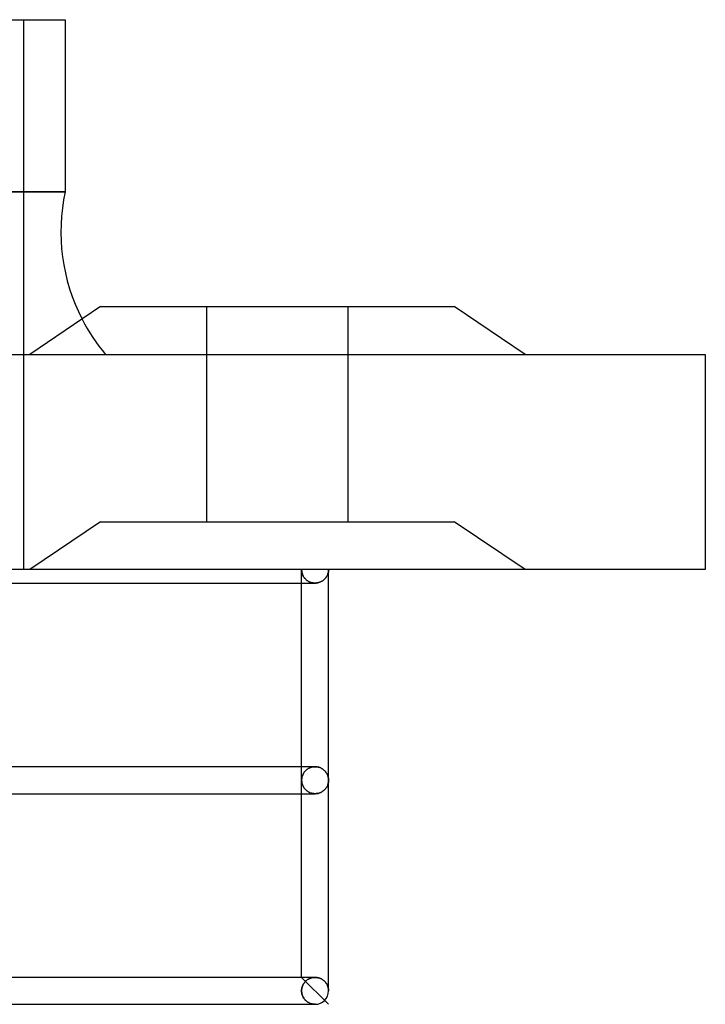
# Model space of a CAD drawing. Header units: millimetres. Extents: x -200 to 200, y -75 to 50.
# Tile 7 of 7: x 149 to 200, y -32 to 41. Entities that reach past the tile are written whole.
import ezdxf

# ---------------------------------------------------------------- set-up
doc = ezdxf.new("R2010")
doc.units = ezdxf.units.MM
doc.layers.add('HIDDEN', color=7, linetype='Continuous')
doc.layers.add('THICK', color=7, linetype='Continuous')

msp = doc.modelspace()

# ---------------------------------------------------------------- linework, layer by layer
at = {"layer": 'HIDDEN'}
for p, q in [((149.45, 0), (149.45, 40.825)), ((152.5, 28.045), (0, 28.045)), ((163, 19.525), (163, 3.55)), ((163, 19.525), (163, 3.55)), ((173.5, 3.55), (173.5, 19.525)), ((173.5, 3.55), (173.5, 19.525)), ((200, 15.975), (200, 15.975)), ((155.125, 3.55), (149.875, 0)), ((155.125, 3.55), (149.875, 0)), ((155.125, 3.55), (168.25, 3.55)), ((168.25, 3.55), (181.375, 3.55)), ((186.625, 0), (181.375, 3.55)), ((186.625, 0), (181.375, 3.55)), ((200, 0), (200, 0)), ((170.05, 0), (0, 0)), ((170.05, 0), (170.051, -0.054)), ((170.051, -0.054), (170.05, 0)), ((170.05, -1), (170.05, 0)), ((170.051, -0.054), (170.056, -0.108)), ((170.056, -0.108), (170.051, -0.054)), ((170.056, -0.108), (170.063, -0.162)), ((170.063, -0.162), (170.056, -0.108)), ((170.063, -0.162), (170.074, -0.216)), ((170.074, -0.216), (170.063, -0.162)), ((170.074, -0.216), (170.087, -0.27)), ((170.087, -0.27), (170.074, -0.216)), ((170.087, -0.27), (170.103, -0.323)), ((170.103, -0.323), (170.087, -0.27)), ((170.103, -0.323), (170.123, -0.375)), ((170.123, -0.375), (170.103, -0.323)), ((170.123, -0.375), (170.145, -0.427)), ((170.145, -0.427), (170.123, -0.375)), ((170.145, -0.427), (170.171, -0.478)), ((170.171, -0.478), (170.145, -0.427)), ((170.171, -0.478), (170.2, -0.528)), ((170.2, -0.528), (170.171, -0.478)), ((170.2, -0.528), (170.233, -0.578)), ((170.233, -0.578), (170.2, -0.528)), ((170.233, -0.578), (170.269, -0.625)), ((170.269, -0.625), (170.233, -0.578)), ((170.269, -0.625), (170.308, -0.672)), ((170.308, -0.672), (170.269, -0.625)), ((170.308, -0.672), (170.351, -0.717)), ((170.351, -0.717), (170.308, -0.672)), ((170.351, -0.717), (170.398, -0.759)), ((170.398, -0.759), (170.351, -0.717)), ((171.754, -0.709), (171.709, -0.75)), ((171.795, -0.665), (171.754, -0.709)), ((171.834, -0.619), (171.795, -0.665)), ((171.871, -0.57), (171.834, -0.619)), ((171.904, -0.519), (171.871, -0.57)), ((171.934, -0.466), (171.904, -0.519)), ((171.961, -0.412), (171.934, -0.466)), ((171.984, -0.356), (171.961, -0.412)), ((172.004, -0.299), (171.984, -0.356)), ((172.021, -0.24), (172.004, -0.299)), ((172.033, -0.181), (172.021, -0.24)), ((172.043, -0.121), (172.033, -0.181)), ((172.048, -0.061), (172.043, -0.121)), ((172.05, 0), (172.048, -0.061)), ((170.398, -0.759), (170.448, -0.8)), ((170.448, -0.8), (170.398, -0.759)), ((170.448, -0.8), (170.502, -0.838)), ((170.502, -0.838), (170.448, -0.8)), ((170.502, -0.838), (170.56, -0.873)), ((170.56, -0.873), (170.502, -0.838)), ((170.56, -0.873), (170.621, -0.904)), ((170.621, -0.904), (170.56, -0.873)), ((170.621, -0.904), (170.686, -0.932)), ((170.686, -0.932), (170.621, -0.904)), ((170.686, -0.932), (170.754, -0.956)), ((170.754, -0.956), (170.686, -0.932)), ((170.754, -0.956), (170.825, -0.975)), ((170.825, -0.975), (170.754, -0.956)), ((170.825, -0.975), (170.897, -0.989)), ((170.897, -0.989), (170.825, -0.975)), ((170.897, -0.989), (170.972, -0.997)), ((170.972, -0.997), (170.897, -0.989)), ((170.972, -0.997), (171.047, -1)), ((171.047, -1), (170.972, -0.997)), ((171.048, -1), (171.047, -1)), ((171.049, -1), (171.048, -1)), ((171.048, -1), (171.048, -1)), ((171.05, -1), (171.049, -1)), ((171.049, -1), (171.049, -1)), ((171.049, -1), (171.049, -1)), ((171.12, -0.997), (171.05, -1)), ((171.189, -0.99), (171.12, -0.997)), ((171.256, -0.978), (171.189, -0.99)), ((171.322, -0.961), (171.256, -0.978)), ((171.386, -0.941), (171.322, -0.961)), ((171.447, -0.917), (171.386, -0.941)), ((171.506, -0.889), (171.447, -0.917)), ((171.561, -0.858), (171.506, -0.889)), ((171.613, -0.825), (171.561, -0.858)), ((171.662, -0.789), (171.613, -0.825)), ((171.709, -0.75), (171.662, -0.789)), ((170.05, -15.637), (170.05, -14.638)), ((170.09, -15.357), (170.108, -15.302)), ((170.108, -15.302), (170.09, -15.357)), ((170.108, -15.302), (170.129, -15.247)), ((170.129, -15.247), (170.108, -15.302)), ((170.129, -15.247), (170.153, -15.194)), ((170.153, -15.194), (170.129, -15.247)), ((170.153, -15.194), (170.181, -15.141)), ((170.181, -15.141), (170.153, -15.194)), ((170.181, -15.141), (170.213, -15.089)), ((170.213, -15.089), (170.181, -15.141)), ((170.213, -15.089), (170.248, -15.039)), ((170.248, -15.039), (170.213, -15.089)), ((170.248, -15.039), (170.287, -14.989)), ((170.287, -14.989), (170.248, -15.039)), ((170.287, -14.989), (170.33, -14.942)), ((170.33, -14.942), (170.287, -14.989)), ((170.33, -14.942), (170.377, -14.897)), ((170.377, -14.897), (170.33, -14.942)), ((170.377, -14.897), (170.428, -14.853)), ((170.428, -14.853), (170.377, -14.897)), ((170.428, -14.853), (170.482, -14.813)), ((170.482, -14.813), (170.428, -14.853)), ((170.482, -14.813), (170.541, -14.775)), ((170.541, -14.775), (170.482, -14.813)), ((170.541, -14.775), (170.604, -14.741)), ((170.604, -14.741), (170.541, -14.775)), ((170.604, -14.741), (170.671, -14.711)), ((170.671, -14.711), (170.604, -14.741)), ((170.671, -14.711), (170.741, -14.686)), ((170.741, -14.686), (170.671, -14.711)), ((170.741, -14.686), (170.814, -14.665)), ((170.814, -14.665), (170.741, -14.686)), ((170.814, -14.665), (170.89, -14.65)), ((170.89, -14.65), (170.814, -14.665)), ((170.89, -14.65), (170.968, -14.641)), ((170.968, -14.641), (170.89, -14.65)), ((170.968, -14.641), (171.047, -14.638)), ((171.047, -14.638), (170.968, -14.641)), ((171.048, -14.638), (171.047, -14.638)), ((171.048, -14.638), (171.048, -14.638)), ((171.049, -14.638), (171.048, -14.638)), ((171.05, -14.638), (171.049, -14.638)), ((171.049, -14.638), (171.049, -14.638)), ((171.049, -14.638), (171.049, -14.638)), ((171.123, -14.64), (171.05, -14.638)), ((171.195, -14.648), (171.123, -14.64)), ((171.266, -14.662), (171.195, -14.648)), ((171.334, -14.679), (171.266, -14.662)), ((171.4, -14.702), (171.334, -14.679)), ((171.463, -14.728), (171.4, -14.702)), ((171.523, -14.758), (171.463, -14.728)), ((171.579, -14.79), (171.523, -14.758)), ((171.633, -14.826), (171.579, -14.79)), ((171.682, -14.864), (171.633, -14.826)), ((171.729, -14.905), (171.682, -14.864)), ((171.772, -14.947), (171.729, -14.905)), ((171.811, -14.991), (171.772, -14.947)), ((171.848, -15.036), (171.811, -14.991)), ((171.881, -15.082), (171.848, -15.036)), ((171.911, -15.13), (171.881, -15.082)), ((171.938, -15.178), (171.911, -15.13)), ((171.962, -15.228), (171.938, -15.178)), ((171.983, -15.277), (171.962, -15.228)), ((172.001, -15.328), (171.983, -15.277)), ((172.016, -15.379), (172.001, -15.328)), ((170.05, -15.637), (170.052, -15.581)), ((170.052, -15.581), (170.05, -15.637)), ((170.052, -15.694), (170.05, -15.637)), ((170.05, -15.637), (170.052, -15.694)), ((170.05, -16.638), (170.05, -15.637)), ((170.052, -15.581), (170.056, -15.525)), ((170.056, -15.525), (170.052, -15.581)), ((170.056, -15.75), (170.052, -15.694)), ((170.052, -15.694), (170.056, -15.75)), ((170.056, -15.525), (170.064, -15.469)), ((170.064, -15.469), (170.056, -15.525)), ((170.064, -15.806), (170.056, -15.75)), ((170.056, -15.75), (170.064, -15.806)), ((170.064, -15.469), (170.075, -15.413)), ((170.075, -15.413), (170.064, -15.469)), ((170.075, -15.862), (170.064, -15.806)), ((170.064, -15.806), (170.075, -15.862)), ((170.075, -15.413), (170.09, -15.357)), ((170.09, -15.357), (170.075, -15.413)), ((170.09, -15.918), (170.075, -15.862)), ((170.075, -15.862), (170.09, -15.918)), ((170.108, -15.973), (170.09, -15.918)), ((170.09, -15.918), (170.108, -15.973)), ((170.129, -16.028), (170.108, -15.973)), ((170.108, -15.973), (170.129, -16.028)), ((170.153, -16.081), (170.129, -16.028)), ((170.129, -16.028), (170.153, -16.081)), ((170.181, -16.134), (170.153, -16.081)), ((170.153, -16.081), (170.181, -16.134)), ((171.938, -16.097), (171.962, -16.047)), ((171.962, -16.047), (171.983, -15.998)), ((171.983, -15.998), (172.001, -15.947)), ((172.001, -15.947), (172.016, -15.896)), ((172.028, -15.43), (172.016, -15.379)), ((172.016, -15.896), (172.028, -15.845)), ((172.038, -15.482), (172.028, -15.43)), ((172.028, -15.845), (172.038, -15.793)), ((172.045, -15.534), (172.038, -15.482)), ((172.038, -15.793), (172.045, -15.741)), ((172.049, -15.586), (172.045, -15.534)), ((172.045, -15.741), (172.049, -15.689)), ((172.05, -15.637), (172.049, -15.586)), ((172.049, -15.689), (172.05, -15.637)), ((170.213, -16.186), (170.181, -16.134)), ((170.181, -16.134), (170.213, -16.186)), ((170.248, -16.236), (170.213, -16.186)), ((170.213, -16.186), (170.248, -16.236)), ((170.287, -16.286), (170.248, -16.236)), ((170.248, -16.236), (170.287, -16.286)), ((170.33, -16.333), (170.287, -16.286)), ((170.287, -16.286), (170.33, -16.333)), ((170.377, -16.378), (170.33, -16.333)), ((170.33, -16.333), (170.377, -16.378)), ((170.428, -16.422), (170.377, -16.378)), ((170.377, -16.378), (170.428, -16.422)), ((170.482, -16.462), (170.428, -16.422)), ((170.428, -16.422), (170.482, -16.462)), ((170.541, -16.5), (170.482, -16.462)), ((170.482, -16.462), (170.541, -16.5)), ((170.604, -16.534), (170.541, -16.5)), ((170.541, -16.5), (170.604, -16.534)), ((170.671, -16.564), (170.604, -16.534)), ((170.604, -16.534), (170.671, -16.564)), ((170.741, -16.589), (170.671, -16.564)), ((170.671, -16.564), (170.741, -16.589)), ((170.814, -16.61), (170.741, -16.589)), ((170.741, -16.589), (170.814, -16.61)), ((170.89, -16.625), (170.814, -16.61)), ((170.814, -16.61), (170.89, -16.625)), ((170.968, -16.634), (170.89, -16.625)), ((170.89, -16.625), (170.968, -16.634)), ((171.047, -16.638), (170.968, -16.634)), ((170.968, -16.634), (171.047, -16.638)), ((171.047, -16.638), (171.048, -16.638)), ((171.048, -16.638), (171.048, -16.638)), ((171.048, -16.638), (171.049, -16.638)), ((171.049, -16.638), (171.049, -16.638)), ((171.049, -16.638), (171.049, -16.638)), ((171.049, -16.638), (171.05, -16.638)), ((171.05, -16.638), (171.123, -16.635)), ((171.123, -16.635), (171.195, -16.627)), ((171.195, -16.627), (171.266, -16.613)), ((171.266, -16.613), (171.334, -16.596)), ((171.334, -16.596), (171.4, -16.573)), ((171.4, -16.573), (171.463, -16.547)), ((171.463, -16.547), (171.523, -16.517)), ((171.523, -16.517), (171.579, -16.485)), ((171.579, -16.485), (171.633, -16.449)), ((171.633, -16.449), (171.682, -16.411)), ((171.682, -16.411), (171.729, -16.37)), ((171.729, -16.37), (171.772, -16.328)), ((171.772, -16.328), (171.811, -16.284)), ((171.811, -16.284), (171.848, -16.239)), ((171.848, -16.239), (171.881, -16.193)), ((171.881, -16.193), (171.911, -16.145)), ((171.911, -16.145), (171.938, -16.097)), ((172.05, -32.275), (170.05, -30.275)), ((170.211, -30.728), (170.234, -30.694)), ((170.234, -30.694), (170.211, -30.728)), ((170.234, -30.694), (170.259, -30.66)), ((170.259, -30.66), (170.234, -30.694)), ((170.259, -30.66), (170.286, -30.628)), ((170.286, -30.628), (170.259, -30.66)), ((170.286, -30.628), (170.313, -30.597)), ((170.313, -30.597), (170.286, -30.628)), ((170.313, -30.597), (170.342, -30.567)), ((170.342, -30.567), (170.313, -30.597)), ((170.342, -30.567), (170.37, -30.54)), ((170.37, -30.54), (170.342, -30.567)), ((170.37, -30.54), (170.4, -30.514)), ((170.4, -30.514), (170.37, -30.54)), ((170.4, -30.514), (170.431, -30.488)), ((170.431, -30.488), (170.4, -30.514)), ((170.431, -30.488), (170.463, -30.464)), ((170.463, -30.464), (170.431, -30.488)), ((170.463, -30.464), (170.497, -30.44)), ((170.497, -30.44), (170.463, -30.464)), ((170.497, -30.44), (170.532, -30.418)), ((170.532, -30.418), (170.497, -30.44)), ((170.532, -30.418), (170.569, -30.397)), ((170.569, -30.397), (170.532, -30.418)), ((170.569, -30.397), (170.607, -30.377)), ((170.607, -30.377), (170.569, -30.397)), ((170.607, -30.377), (170.647, -30.359)), ((170.647, -30.359), (170.607, -30.377)), ((170.647, -30.359), (170.687, -30.342)), ((170.687, -30.342), (170.647, -30.359)), ((170.687, -30.342), (170.729, -30.327)), ((170.729, -30.327), (170.687, -30.342)), ((170.729, -30.327), (170.772, -30.314)), ((170.772, -30.314), (170.729, -30.327)), ((170.772, -30.314), (170.817, -30.302)), ((170.817, -30.302), (170.772, -30.314)), ((170.817, -30.302), (170.862, -30.292)), ((170.862, -30.292), (170.817, -30.302)), ((170.862, -30.292), (170.907, -30.285)), ((170.907, -30.285), (170.862, -30.292)), ((170.907, -30.285), (170.953, -30.279)), ((170.953, -30.279), (170.907, -30.285)), ((170.953, -30.279), (171, -30.276)), ((171, -30.276), (170.953, -30.279)), ((171, -30.276), (171.047, -30.275)), ((171.047, -30.275), (171, -30.276)), ((171.048, -30.275), (171.047, -30.275)), ((171.049, -30.275), (171.048, -30.275)), ((171.048, -30.275), (171.048, -30.275)), ((171.05, -30.275), (171.049, -30.275)), ((171.049, -30.275), (171.049, -30.275)), ((171.049, -30.275), (171.049, -30.275)), ((171.123, -30.278), (171.05, -30.275)), ((171.194, -30.286), (171.123, -30.278)), ((171.264, -30.299), (171.194, -30.286)), ((171.333, -30.317), (171.264, -30.299)), ((171.399, -30.339), (171.333, -30.317)), ((171.462, -30.365), (171.399, -30.339)), ((171.522, -30.394), (171.462, -30.365)), ((171.578, -30.427), (171.522, -30.394)), ((171.632, -30.463), (171.578, -30.427)), ((171.682, -30.501), (171.632, -30.463)), ((171.728, -30.541), (171.682, -30.501)), ((171.771, -30.584), (171.728, -30.541)), ((171.811, -30.627), (171.771, -30.584)), ((171.847, -30.673), (171.811, -30.627)), ((171.88, -30.719), (171.847, -30.673)), ((170.047, -31.275), (170.048, -31.228)), ((170.048, -31.228), (170.047, -31.275)), ((170.047, -31.275), (170.05, -31.349)), ((170.05, -31.349), (170.047, -31.275)), ((170.048, -31.228), (170.051, -31.182)), ((170.051, -31.182), (170.048, -31.228)), ((170.05, -31.349), (170.058, -31.422)), ((170.058, -31.422), (170.05, -31.349)), ((170.051, -31.182), (170.057, -31.136)), ((170.057, -31.136), (170.051, -31.182)), ((170.057, -31.136), (170.064, -31.091)), ((170.064, -31.091), (170.057, -31.136)), ((170.058, -31.422), (170.071, -31.493)), ((170.071, -31.493), (170.058, -31.422)), ((170.064, -31.091), (170.074, -31.046)), ((170.074, -31.046), (170.064, -31.091)), ((170.074, -31.046), (170.085, -31.002)), ((170.085, -31.002), (170.074, -31.046)), ((170.085, -31.002), (170.099, -30.959)), ((170.099, -30.959), (170.085, -31.002)), ((170.099, -30.959), (170.114, -30.918)), ((170.114, -30.918), (170.099, -30.959)), ((170.114, -30.918), (170.13, -30.877)), ((170.13, -30.877), (170.114, -30.918)), ((170.13, -30.877), (170.148, -30.838)), ((170.148, -30.838), (170.13, -30.877)), ((170.148, -30.838), (170.168, -30.8)), ((170.168, -30.8), (170.148, -30.838)), ((170.168, -30.8), (170.189, -30.763)), ((170.189, -30.763), (170.168, -30.8)), ((170.189, -30.763), (170.211, -30.728)), ((170.211, -30.728), (170.189, -30.763)), ((171.91, -30.767), (171.88, -30.719)), ((171.937, -30.815), (171.91, -30.767)), ((171.961, -30.865), (171.937, -30.815)), ((171.982, -30.915), (171.961, -30.865)), ((172, -30.965), (171.982, -30.915)), ((172.016, -31.016), (172, -30.965)), ((172.028, -31.067), (172.016, -31.016)), ((172.038, -31.119), (172.028, -31.067)), ((172.045, -31.171), (172.038, -31.119)), ((172.049, -31.223), (172.045, -31.171)), ((172.05, -31.275), (172.049, -31.223)), ((170.071, -31.493), (170.089, -31.562)), ((170.089, -31.562), (170.071, -31.493)), ((170.089, -31.562), (170.112, -31.629)), ((170.112, -31.629), (170.089, -31.562)), ((170.112, -31.629), (170.139, -31.693)), ((170.139, -31.693), (170.112, -31.629)), ((170.139, -31.693), (170.17, -31.754)), ((170.17, -31.754), (170.139, -31.693)), ((170.17, -31.754), (170.203, -31.811)), ((170.203, -31.811), (170.17, -31.754)), ((170.203, -31.811), (170.24, -31.864)), ((170.24, -31.864), (170.203, -31.811)), ((170.24, -31.864), (170.279, -31.914)), ((170.279, -31.914), (170.24, -31.864)), ((170.279, -31.914), (170.321, -31.961)), ((170.321, -31.961), (170.279, -31.914)), ((170.321, -31.961), (170.364, -32.004)), ((170.364, -32.004), (170.321, -31.961)), ((170.364, -32.004), (170.409, -32.044)), ((170.409, -32.044), (170.364, -32.004)), ((170.409, -32.044), (170.456, -32.08)), ((170.456, -32.08), (170.409, -32.044)), ((170.456, -32.08), (170.503, -32.113)), ((170.503, -32.113), (170.456, -32.08)), ((170.503, -32.113), (170.553, -32.143)), ((170.553, -32.143), (170.503, -32.113)), ((170.553, -32.143), (170.604, -32.17)), ((170.604, -32.17), (170.553, -32.143)), ((170.604, -32.17), (170.656, -32.194)), ((170.656, -32.194), (170.604, -32.17)), ((170.656, -32.194), (170.71, -32.215)), ((170.71, -32.215), (170.656, -32.194)), ((170.71, -32.215), (170.765, -32.233)), ((170.765, -32.233), (170.71, -32.215)), ((170.765, -32.233), (170.82, -32.248)), ((170.82, -32.248), (170.765, -32.233)), ((170.82, -32.248), (170.877, -32.26)), ((170.877, -32.26), (170.82, -32.248)), ((170.844, -32.275), (171.05, -32.275)), ((170.877, -32.26), (170.934, -32.268)), ((170.934, -32.268), (170.877, -32.26)), ((170.934, -32.268), (170.992, -32.273)), ((170.992, -32.273), (170.934, -32.268)), ((170.992, -32.273), (171.05, -32.275)), ((171.05, -32.275), (170.992, -32.273))]:
    msp.add_line(p, q, dxfattribs=at)
msp.add_arc((166.389, 25.089), 14.2, 207.18986, 219.92998, dxfattribs=at)
at = {"layer": 'THICK'}
for p, q in [((0, 40.825), (152.5, 40.825)), ((152.5, 40.825), (152.5, 28.045)), ((0, 28.045), (152.5, 28.045)), ((155.125, 19.525), (149.875, 15.975)), ((155.125, 19.525), (168.25, 19.525)), ((168.25, 19.525), (181.375, 19.525)), ((186.625, 15.975), (181.375, 19.525)), ((-200, 15.975), (200, 15.975)), ((200, 15.975), (200, 0)), ((172.048, -0.061), (172.05, 0)), ((200, 0), (-200, 0)), ((171.709, -0.75), (171.754, -0.709)), ((171.754, -0.709), (171.795, -0.665)), ((171.795, -0.665), (171.834, -0.619)), ((171.834, -0.619), (171.871, -0.57)), ((171.871, -0.57), (171.904, -0.519)), ((171.904, -0.519), (171.934, -0.466)), ((171.934, -0.466), (171.961, -0.412)), ((171.961, -0.412), (171.984, -0.356)), ((171.984, -0.356), (172.004, -0.299)), ((172.004, -0.299), (172.021, -0.24)), ((172.021, -0.24), (172.033, -0.181)), ((172.033, -0.181), (172.043, -0.121)), ((172.043, -0.121), (172.048, -0.061)), ((172.05, -15.637), (172.05, 0)), ((1, -1), (171.047, -1)), ((170.05, -14.638), (170.05, -1)), ((171.047, -1), (171.048, -1)), ((171.048, -1), (171.048, -1)), ((171.048, -1), (171.049, -1)), ((171.049, -1), (171.049, -1)), ((171.049, -1), (171.049, -1)), ((171.049, -1), (171.05, -1)), ((171.05, -1), (171.12, -0.997)), ((171.12, -0.997), (171.189, -0.99)), ((171.189, -0.99), (171.256, -0.978)), ((171.256, -0.978), (171.322, -0.961)), ((171.322, -0.961), (171.386, -0.941)), ((171.386, -0.941), (171.447, -0.917)), ((171.447, -0.917), (171.506, -0.889)), ((171.506, -0.889), (171.561, -0.858)), ((171.561, -0.858), (171.613, -0.825)), ((171.613, -0.825), (171.662, -0.789)), ((171.662, -0.789), (171.709, -0.75)), ((171.047, -14.638), (1, -14.638)), ((171.047, -14.638), (171.048, -14.638)), ((171.048, -14.638), (171.048, -14.638)), ((171.048, -14.638), (171.049, -14.638)), ((171.049, -14.638), (171.049, -14.638)), ((171.049, -14.638), (171.049, -14.638)), ((171.049, -14.638), (171.05, -14.638)), ((171.05, -14.638), (171.123, -14.64)), ((171.123, -14.64), (171.195, -14.648)), ((171.195, -14.648), (171.266, -14.662)), ((171.266, -14.662), (171.334, -14.679)), ((171.334, -14.679), (171.4, -14.702)), ((171.4, -14.702), (171.463, -14.728)), ((171.463, -14.728), (171.523, -14.758)), ((171.523, -14.758), (171.579, -14.79)), ((171.579, -14.79), (171.633, -14.826)), ((171.633, -14.826), (171.682, -14.864)), ((171.682, -14.864), (171.729, -14.905)), ((171.729, -14.905), (171.772, -14.947)), ((171.772, -14.947), (171.811, -14.991)), ((171.811, -14.991), (171.848, -15.036)), ((171.848, -15.036), (171.881, -15.082)), ((171.881, -15.082), (171.911, -15.13)), ((171.911, -15.13), (171.938, -15.178)), ((171.938, -15.178), (171.962, -15.228)), ((171.962, -15.228), (171.983, -15.277)), ((171.983, -15.277), (172.001, -15.328)), ((172.001, -15.328), (172.016, -15.379)), ((171.962, -16.047), (171.938, -16.097)), ((171.983, -15.998), (171.962, -16.047)), ((172.001, -15.947), (171.983, -15.998)), ((172.016, -15.896), (172.001, -15.947)), ((172.016, -15.379), (172.028, -15.43)), ((172.028, -15.845), (172.016, -15.896)), ((172.028, -15.43), (172.038, -15.482)), ((172.038, -15.793), (172.028, -15.845)), ((172.038, -15.482), (172.045, -15.534)), ((172.045, -15.741), (172.038, -15.793)), ((172.045, -15.534), (172.049, -15.586)), ((172.049, -15.689), (172.045, -15.741)), ((172.049, -15.586), (172.05, -15.637)), ((172.05, -15.637), (172.049, -15.689)), ((172.05, -31.275), (172.05, -15.637)), ((1, -16.638), (171.047, -16.638)), ((170.05, -30.275), (170.05, -16.638)), ((171.048, -16.638), (171.047, -16.638)), ((171.049, -16.638), (171.048, -16.638)), ((171.048, -16.638), (171.048, -16.638)), ((171.05, -16.638), (171.049, -16.638)), ((171.049, -16.638), (171.049, -16.638)), ((171.049, -16.638), (171.049, -16.638)), ((171.123, -16.635), (171.05, -16.638)), ((171.195, -16.627), (171.123, -16.635)), ((171.266, -16.613), (171.195, -16.627)), ((171.334, -16.596), (171.266, -16.613)), ((171.4, -16.573), (171.334, -16.596)), ((171.463, -16.547), (171.4, -16.573)), ((171.523, -16.517), (171.463, -16.547)), ((171.579, -16.485), (171.523, -16.517)), ((171.633, -16.449), (171.579, -16.485)), ((171.682, -16.411), (171.633, -16.449)), ((171.729, -16.37), (171.682, -16.411)), ((171.772, -16.328), (171.729, -16.37)), ((171.811, -16.284), (171.772, -16.328)), ((171.848, -16.239), (171.811, -16.284)), ((171.881, -16.193), (171.848, -16.239)), ((171.911, -16.145), (171.881, -16.193)), ((171.938, -16.097), (171.911, -16.145)), ((171.047, -30.275), (1, -30.275)), ((171.047, -30.275), (171.048, -30.275)), ((171.048, -30.275), (171.048, -30.275)), ((171.048, -30.275), (171.049, -30.275)), ((171.049, -30.275), (171.049, -30.275)), ((171.049, -30.275), (171.049, -30.275)), ((171.049, -30.275), (171.05, -30.275)), ((171.05, -30.275), (171.123, -30.278)), ((171.123, -30.278), (171.194, -30.286)), ((171.194, -30.286), (171.264, -30.299)), ((171.264, -30.299), (171.333, -30.317)), ((171.333, -30.317), (171.399, -30.339)), ((171.399, -30.339), (171.462, -30.365)), ((171.462, -30.365), (171.522, -30.394)), ((171.522, -30.394), (171.578, -30.427)), ((171.578, -30.427), (171.632, -30.463)), ((171.632, -30.463), (171.682, -30.501)), ((171.682, -30.501), (171.728, -30.541)), ((171.728, -30.541), (171.771, -30.584)), ((171.771, -30.584), (171.811, -30.627)), ((171.811, -30.627), (171.847, -30.673)), ((171.847, -30.673), (171.88, -30.719)), ((171.88, -30.719), (171.91, -30.767)), ((171.91, -30.767), (171.937, -30.815)), ((171.937, -30.815), (171.961, -30.865)), ((171.961, -30.865), (171.982, -30.915)), ((171.982, -30.915), (172, -30.965)), ((172, -30.965), (172.016, -31.016)), ((172.016, -31.016), (172.028, -31.067)), ((172.028, -31.067), (172.038, -31.119)), ((172.038, -31.119), (172.045, -31.171)), ((172.045, -31.171), (172.049, -31.223)), ((172.049, -31.223), (172.05, -31.275)), ((0, -32.275), (171.05, -32.275)), ((171.05, -32.275), (170.844, -32.275))]:
    msp.add_line(p, q, dxfattribs=at)
for centre, radius, start, end in [((166.389, 25.089), 14.2, 167.98607, 207.18986), ((171.05, -31.275), 1, 270.00019, 0)]:
    msp.add_arc(centre, radius, start, end, dxfattribs=at)

doc.saveas('drawing.dxf')
